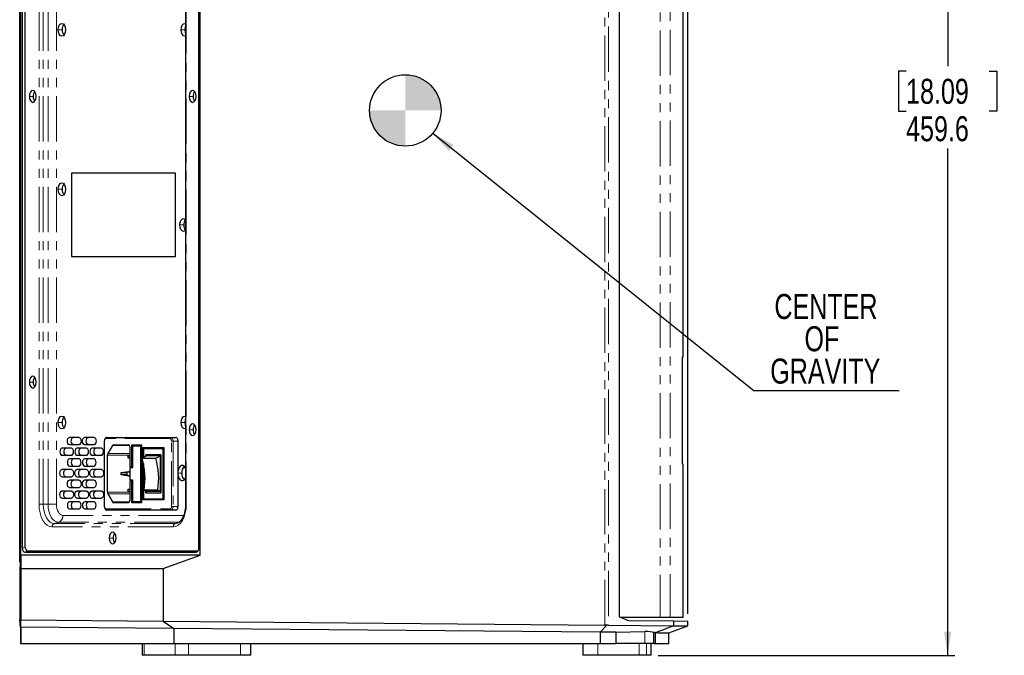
# Model space of a CAD drawing. Header units: millimetres. Extents: x 0 to 841, y 0 to 594.
# Tile 4 of 22: x 83 to 220, y 228 to 317. Entities that reach past the tile are written whole.
import ezdxf

# ---------------------------------------------------------------- set-up
doc = ezdxf.new("R2010")
doc.units = ezdxf.units.MM
doc.linetypes.add('PHANTOM', pattern=[12.7, 6.35, -1.27, 1.27, -1.27, 1.27, -1.27])
doc.layers.add('SLD-0_0', color=7, linetype='Continuous')
doc.styles.add('SLDTEXTSTYLE0', font='TXT', dxfattribs={"width": 0.75})
doc.dimstyles.new('SLDDIMSTYLE0', dxfattribs={"dimtxt": 3.5, "dimasz": 3.302, "dimexe": 0, "dimexo": 0.0625, "dimgap": 0.875, "dimtad": 0, "dimtih": 1, "dimtoh": 1, "dimdec": 1, "dimlfac": 3, "dimrnd": 1e-09, "dimzin": 12, "dimdsep": 46, "dimtxsty": 'SLDTEXTSTYLE0', "dimsah": 1, "dimcen": 0.09, "dimadec": 0, "dimazin": 3, "dimtfac": 1, "dimtdec": 1, "dimtofl": 0, "dimtmove": 0, "dimatfit": 3, "dimfxl": 1, "dimfrac": 2, "dimtolj": 1, "dimtzin": 12, "dimarcsym": 0})
doc.dimstyles.new('SLDDIMSTYLE1', dxfattribs={"dimtxt": 0.18, "dimasz": 3.302, "dimexe": 0, "dimexo": 0.0625, "dimgap": 0, "dimtad": 0, "dimtih": 1, "dimtoh": 1, "dimdec": 0, "dimrnd": 1e-09, "dimzin": 0, "dimdsep": 46, "dimtxsty": 'Standard', "dimsah": 1, "dimcen": 0.09, "dimadec": 0, "dimazin": 0, "dimtfac": 3.302, "dimtdec": 0, "dimtofl": 0, "dimtmove": 0, "dimatfit": 3, "dimfxl": 1, "dimfrac": 2, "dimtolj": 1, "dimtzin": 0, "dimarcsym": 0})

# ---------------------------------------------------------------- blocks, each defined once
blk = doc.blocks.new('_D_2')
at = {"layer": 'SLD-0_0', "transparency": 16777216}
for p, q in [((175.01, 380.87), (213.56, 380.87)), ((212.56, 380.87), (212.56, 310.17)), ((206.74, 309.46), (205.68, 309.46)), ((205.68, 309.46), (205.68, 303.9)), ((218.38, 309.46), (219.45, 309.46)), ((219.45, 309.46), (219.45, 303.9)), ((205.68, 303.9), (206.74, 303.9)), ((219.45, 303.9), (218.38, 303.9)), ((212.56, 227.68), (212.56, 298.66)), ((172.04, 227.68), (213.56, 227.68))]:
    blk.add_line(p, q, dxfattribs=at)
for points in [[(212.56, 380.87), (212.05, 377.57), (213.07, 377.57)], [(212.56, 227.68), (213.07, 230.98), (212.05, 230.98)]]:
    blk.add_solid(points, dxfattribs=at)
at = {"layer": 'SLD-0_0', "transparency": 16777216, "char_height": 3.5, "attachment_point": 1, "style": 'SLDTEXTSTYLE0'}
for s, insert in [('18.09', (206.74, 308.41)), ('459.6', (206.74, 303.17))]:
    blk.add_mtext(s, dxfattribs=dict(at, insert=insert))
blk = doc.blocks.new('_D_3')
at = {"layer": 'SLD-0_0', "transparency": 16777216}
for p, q in [((121.4, 402.28), (120.33, 402.28)), ((120.33, 402.28), (120.33, 396.73)), ((133.04, 402.28), (134.1, 402.28)), ((134.1, 402.28), (134.1, 396.73)), ((120.33, 396.73), (121.4, 396.73)), ((134.1, 396.73), (133.04, 396.73)), ((82.69, 240.78), (82.69, 392.49)), ((176.19, 391.49), (82.69, 391.49)), ((176.19, 233.48), (176.19, 392.49))]:
    blk.add_line(p, q, dxfattribs=at)
for points in [[(82.69, 391.49), (85.99, 390.98), (85.99, 392)], [(176.19, 391.49), (172.89, 392), (172.89, 390.98)]]:
    blk.add_solid(points, dxfattribs=at)
at = {"layer": 'SLD-0_0', "transparency": 16777216, "char_height": 3.5, "attachment_point": 1, "style": 'SLDTEXTSTYLE0'}
for s, insert in [('11.04', (121.4, 401.24)), ('280.5', (121.4, 396))]:
    blk.add_mtext(s, dxfattribs=dict(at, insert=insert))
blk = doc.blocks.new('SW_NOTE_0_3')
at = {"layer": 'SLD-0_0', "color": 0}
blk.add_line((20.32, 0), (0, 0), dxfattribs=at)
at = {"layer": 'SLD-0_0', "color": 0, "char_height": 3.5, "attachment_point": 2, "style": 'SLDTEXTSTYLE0'}
for s, insert in [('CENTER', (10.06, 13.56)), ('OF', (9.49, 9.04)), ('GRAVITY', (9.97, 4.51))]:
    blk.add_mtext(s, dxfattribs=dict(at, insert=insert))
blk = doc.blocks.new('SW_DOWELSYMBOL_1')
at = {"linetype": 'Continuous', "lineweight": 18}
h = blk.add_hatch(color=0, dxfattribs=at)
edge = h.paths.add_edge_path(flags=0)
edge.add_arc((0, 0), 5, 0, 90)
edge.add_line((0, 5), (0, 0))
edge.add_line((0, 0), (5, 0))
h = blk.add_hatch(color=0, dxfattribs=at)
edge = h.paths.add_edge_path(flags=0)
edge.add_arc((0, 0), 5, 180, 270)
edge.add_line((0, -5), (0, 0))
edge.add_line((0, 0), (-5, 0))
at = {"layer": 'SLD-0_0', "color": 0}
blk.add_circle((0, 0), 5, dxfattribs=at)

msp = doc.modelspace()

# ---------------------------------------------------------------- linework, layer by layer
at = {"color": 8, "linetype": 'PHANTOM', "lineweight": 18}
for p, q in [((164.572497, 231.918373), (164.572497, 379.182748)), ((165.071268, 379.223369), (165.071268, 231.914004)), ((166.583769, 378.186335), (166.583769, 233.04881)), ((172.335366, 378.670823), (172.335366, 232.958603)), ((173.714423, 378.751691), (173.714423, 232.958603)), ((85.398747, 248.833043), (85.398747, 356.385507)), ((85.987507, 248.833043), (85.987507, 356.385507)), ((86.657379, 248.833043), (86.657379, 356.385507)), ((87.834899, 248.833043), (87.834899, 356.385507)), ((105.998526, 356.385507), (105.998526, 248.833043)), ((88.626651, 315.275941), (88.08055, 315.275941)), ((105.833944, 315.275941), (105.287843, 315.275941)), ((84.582017, 305.942608), (84.035916, 305.942608)), ((106.951498, 305.942608), (106.405397, 305.942608)), ((88.626651, 292.942608), (88.08055, 292.942608)), ((105.642752, 287.942608), (105.096651, 287.942608)), ((84.582017, 265.942608), (84.035916, 265.942608)), ((88.626651, 260.275941), (88.08055, 260.275941)), ((105.833944, 260.275941), (105.287843, 260.275941)), ((106.951498, 259.275941), (106.405397, 259.275941)), ((94.562039, 257.691386), (94.562039, 248.524721)), ((103.739261, 258.024721), (94.753232, 258.024721)), ((103.930454, 248.524722), (103.930454, 257.691386)), ((104.162576, 257.691387), (104.162576, 248.524721)), ((104.845202, 257.691387), (104.162576, 257.691387)), ((98.043095, 257.060423), (95.672312, 257.060423)), ((98.099094, 255.686649), (94.963543, 255.686649)), ((95.019542, 255.922352), (98.099094, 255.922352)), ((105.364999, 253.191387), (104.845202, 253.191387)), ((94.963543, 250.529458), (98.099094, 250.529458)), ((98.099094, 250.293756), (95.019542, 250.293756)), ((85.398747, 248.833043), (85.987507, 248.833043)), ((85.987507, 248.833043), (86.657379, 248.833043)), ((87.834899, 248.833043), (86.657379, 248.833043)), ((94.531898, 248.524721), (94.562039, 248.524721)), ((94.753231, 248.191387), (103.739261, 248.191387)), ((95.672312, 249.155685), (98.043095, 249.155685)), ((104.162576, 248.524721), (104.845202, 248.524721)), ((105.998526, 248.833043), (105.908104, 248.833043)), ((105.675714, 247.280995), (88.725117, 247.280995)), ((104.173935, 245.651965), (87.223338, 245.651965)), ((87.533829, 246.137113), (88.104136, 246.310699)), ((104.484426, 246.137113), (87.533829, 246.137113)), ((105.054732, 246.310699), (88.104136, 246.310699)), ((104.484426, 246.137113), (104.966345, 246.283796)), ((104.716708, 246.167703), (104.484426, 246.137113)), ((95.766757, 244.109275), (95.220656, 244.109275)), ((83.037266, 242.801376), (83.468036, 242.82796)), ((107.384563, 242.135623), (107.413687, 242.137557)), ((170.183114, 231.010642), (170.183114, 229.316937)), ((100.091413, 227.682937), (100.091413, 229.316937)), ((104.444671, 227.682937), (104.444671, 229.316937)), ((106.324849, 227.682937), (106.324849, 229.316937)), ((113.579293, 227.682937), (113.579293, 229.316937)), ((161.496499, 227.682937), (161.496499, 229.316937)), ((163.617595, 227.682937), (163.617595, 229.316937)), ((169.378752, 227.682937), (169.378752, 229.316937)), ((170.413081, 227.682937), (170.413081, 229.316937)), ((171.037586, 227.682937), (171.037586, 229.316937))]:
    msp.add_line(p, q, dxfattribs=at)
at = {"color": 7, "linetype": 'Continuous', "lineweight": 25}
for p, q in [((175.525003, 269.472901), (175.525003, 379.291937)), ((166.563428, 378.177255), (166.563428, 233.056444)), ((82.858337, 241.724505), (82.858337, 363.660711)), ((83.037266, 362.58384), (83.037266, 242.801376)), ((107.766423, 242.801376), (107.766423, 362.58384)), ((107.945352, 241.724505), (107.945352, 363.660711)), ((83.462339, 242.942608), (83.462339, 362.275941)), ((105.908102, 356.385507), (105.908102, 248.833043)), ((89.955607, 295.192608), (89.955607, 283.525941)), ((104.48621, 295.192608), (89.955607, 295.192608)), ((104.48621, 283.525941), (104.48621, 295.192608)), ((104.48621, 295.192608), (104.513515, 295.192608)), ((104.513515, 283.525941), (104.513515, 295.192608)), ((89.955607, 283.525941), (104.48621, 283.525941)), ((104.48621, 283.525941), (104.513515, 283.525941)), ((175.454216, 269.402113), (175.525003, 269.472901)), ((175.454216, 254.444306), (175.454216, 269.472901)), ((175.454216, 269.472901), (175.525003, 269.472901)), ((90.986671, 258.188054), (89.648325, 258.188054)), ((93.089784, 258.188054), (91.751439, 258.188054)), ((94.531898, 257.691386), (94.531898, 248.524721)), ((94.889757, 258.191387), (103.875787, 258.191387)), ((103.875787, 258.191387), (104.558414, 258.191387)), ((104.845202, 248.524721), (104.845202, 257.691387)), ((89.935114, 256.688054), (88.596769, 256.688054)), ((89.648325, 257.188054), (90.986671, 257.188054)), ((92.038227, 256.688054), (90.699882, 256.688054)), ((91.751439, 257.188054), (93.089784, 257.188054)), ((94.141341, 256.688054), (92.802996, 256.688054)), ((95.672312, 257.060423), (95.019542, 255.922352)), ((95.807506, 257.158054), (97.907902, 257.158054)), ((98.099094, 256.824721), (98.099094, 254.108054)), ((98.385882, 257.158054), (99.724227, 257.158054)), ((98.385882, 254.108054), (98.385882, 257.158054)), ((98.481478, 256.991387), (98.481478, 253.941387)), ((99.628631, 256.991387), (98.481478, 256.991387)), ((98.495102, 256.991387), (98.495102, 257.158054)), ((99.724227, 256.991387), (99.628631, 256.991387)), ((99.628631, 249.224721), (99.628631, 256.991387)), ((99.724227, 257.158054), (99.724227, 249.058054)), ((99.915419, 255.350172), (99.915419, 256.774721)), ((99.915419, 256.774721), (102.878897, 256.774721)), ((99.970029, 255.374437), (99.970029, 256.774721)), ((100.011015, 256.608054), (100.011015, 255.392648)), ((102.783301, 256.608054), (100.011015, 256.608054)), ((102.783301, 249.608054), (102.783301, 256.608054)), ((102.837912, 256.608054), (102.783301, 256.608054)), ((102.837912, 249.608054), (102.837912, 256.608054)), ((102.878897, 256.774721), (102.878897, 249.441387)), ((88.596769, 255.688054), (89.935114, 255.688054)), ((90.986671, 255.188054), (89.648325, 255.188054)), ((90.699882, 255.688054), (92.038227, 255.688054)), ((93.089784, 255.188054), (91.751439, 255.188054)), ((92.802996, 255.688054), (94.141341, 255.688054)), ((94.963543, 250.529458), (94.963543, 255.686649)), ((97.866576, 255.608054), (98.099094, 255.646939)), ((97.866576, 255.608054), (98.099094, 255.608054)), ((97.866576, 255.274721), (97.866576, 255.608054)), ((98.099094, 255.235836), (97.866576, 255.274721)), ((98.099094, 255.274721), (97.866576, 255.274721)), ((100.495808, 255.608054), (99.813181, 255.304745)), ((99.813181, 255.304745), (101.725103, 255.304745)), ((99.915419, 249.441387), (99.915419, 254.935135)), ((100.345602, 255.541313), (100.345602, 255.758054)), ((102.448715, 255.758054), (100.345602, 255.758054)), ((100.400212, 255.565578), (100.400212, 255.758054)), ((102.407729, 255.608054), (100.495808, 255.608054)), ((101.725103, 255.304745), (102.407729, 255.608054)), ((102.407729, 250.608054), (102.407729, 255.608054)), ((102.448715, 255.758054), (102.448715, 250.458054)), ((89.935114, 253.688054), (88.596769, 253.688054)), ((89.648325, 254.188054), (90.986671, 254.188054)), ((92.038227, 253.688054), (90.699882, 253.688054)), ((91.751439, 254.188054), (93.089784, 254.188054)), ((94.141341, 253.688054), (92.802996, 253.688054)), ((98.099094, 254.108054), (98.385882, 254.108054)), ((98.481478, 253.941387), (98.099094, 253.941387)), ((98.099094, 253.941387), (98.099094, 252.274721)), ((98.208314, 254.108054), (98.208314, 253.941387)), ((98.481478, 254.108054), (98.385882, 254.108054)), ((99.970029, 249.441387), (99.970029, 254.710232)), ((100.011015, 254.524045), (100.011015, 249.608054)), ((175.525003, 254.444306), (175.454216, 254.515093)), ((175.525003, 254.444306), (175.454216, 254.444306)), ((175.525003, 232.958603), (175.525003, 254.444306)), ((88.596769, 252.688054), (89.935114, 252.688054)), ((90.986671, 252.188054), (89.648325, 252.188054)), ((90.699882, 252.688054), (92.038227, 252.688054)), ((93.089784, 252.188054), (91.751439, 252.188054)), ((92.802996, 252.688054), (94.141341, 252.688054)), ((96.910615, 253.274721), (97.907222, 253.441387)), ((96.910615, 253.274721), (97.675384, 253.274721)), ((96.910615, 252.941387), (96.910615, 253.274721)), ((97.907222, 252.774721), (96.910615, 252.941387)), ((97.675384, 252.941387), (96.910615, 252.941387)), ((98.099094, 253.334174), (97.675384, 253.274721)), ((97.675384, 253.274721), (97.675384, 252.941387)), ((97.675384, 252.941387), (98.099094, 252.881934)), ((97.907222, 253.441387), (98.099094, 253.441387)), ((98.099094, 252.774721), (97.907222, 252.774721)), ((98.099094, 252.274721), (98.481478, 252.274721)), ((98.208314, 252.274721), (98.208314, 252.108054)), ((98.481478, 252.274721), (98.481478, 249.224721)), ((89.648325, 251.188054), (90.986671, 251.188054)), ((91.751439, 251.188054), (93.089784, 251.188054)), ((97.866576, 250.941387), (98.099094, 250.980272)), ((97.866576, 250.941387), (98.099094, 250.941387)), ((97.866576, 250.608054), (97.866576, 250.941387)), ((98.099094, 252.108054), (98.099094, 249.391387)), ((98.385882, 252.108054), (98.099094, 252.108054)), ((98.385882, 249.058054), (98.385882, 252.108054)), ((98.481478, 252.108054), (98.385882, 252.108054)), ((89.935114, 250.688054), (88.596769, 250.688054)), ((88.596769, 249.688054), (89.935114, 249.688054)), ((92.038227, 250.688054), (90.699882, 250.688054)), ((90.699882, 249.688054), (92.038227, 249.688054)), ((94.141341, 250.688054), (92.802996, 250.688054)), ((92.802996, 249.688054), (94.141341, 249.688054)), ((95.019542, 250.293756), (95.672312, 249.155685)), ((98.099094, 250.569169), (97.866576, 250.608054)), ((98.099094, 250.608054), (97.866576, 250.608054)), ((102.878897, 249.441387), (99.915419, 249.441387)), ((100.011015, 249.608054), (102.783301, 249.608054)), ((101.999141, 250.7896), (100.087219, 250.7896)), ((100.087219, 250.7896), (100.495808, 250.608054)), ((100.345602, 250.458054), (100.345602, 250.674794)), ((100.345602, 250.458054), (102.448715, 250.458054)), ((100.400212, 250.458054), (100.400212, 250.65053)), ((102.407729, 250.608054), (100.495808, 250.608054)), ((102.407729, 250.608054), (101.999141, 250.7896)), ((102.837912, 249.608054), (102.783301, 249.608054)), ((90.986671, 249.188054), (89.648325, 249.188054)), ((89.648325, 248.188054), (90.986671, 248.188054)), ((93.089784, 249.188054), (91.751439, 249.188054)), ((91.751439, 248.188054), (93.089784, 248.188054)), ((97.907902, 249.058054), (95.807506, 249.058054)), ((99.724227, 249.058054), (98.385882, 249.058054)), ((98.481478, 249.224721), (99.628631, 249.224721)), ((98.495102, 249.058054), (98.495102, 249.224721)), ((99.724227, 249.224721), (99.628631, 249.224721)), ((103.875787, 248.024721), (94.889757, 248.024721)), ((104.558414, 248.024721), (103.875787, 248.024721)), ((104.754385, 246.178515), (104.716708, 246.167703)), ((82.858337, 241.724505), (82.686203, 239.778142)), ((107.945352, 241.724505), (82.858337, 241.724505)), ((82.858337, 241.724505), (82.858337, 239.859275)), ((84.342503, 242.192608), (83.419126, 242.135623)), ((83.419126, 242.135623), (107.384563, 242.135623)), ((107.55255, 242.275941), (83.844723, 242.275941)), ((84.342503, 242.192608), (107.539271, 242.192608)), ((102.777465, 239.859275), (107.945352, 241.724505)), ((107.619199, 242.275941), (107.55255, 242.275941)), ((82.686203, 239.778142), (82.686203, 232.698207)), ((82.858337, 239.859275), (102.777465, 239.859275)), ((82.858337, 239.859275), (82.858337, 232.631457)), ((102.777465, 239.859275), (102.777465, 232.45765)), ((166.563428, 233.056444), (167.896767, 232.556055)), ((172.335366, 232.958603), (166.824135, 232.958603)), ((173.714423, 232.958603), (172.335366, 232.958603)), ((175.525003, 232.958603), (173.714423, 232.958603)), ((82.803348, 231.631924), (82.686203, 232.698207)), ((82.803348, 231.631924), (82.803348, 229.316937)), ((82.858337, 232.631457), (102.777414, 232.457626)), ((82.858337, 231.631444), (82.858337, 232.631457)), ((104.240406, 231.444846), (82.858337, 231.631444)), ((82.858337, 231.631444), (82.858337, 229.316937)), ((102.777414, 232.457626), (102.777465, 232.45765)), ((102.777414, 232.457626), (104.240406, 231.444846)), ((102.777465, 232.45765), (164.572497, 231.918373)), ((163.924263, 230.923993), (164.83939, 231.895695)), ((165.071268, 231.914004), (174.19167, 231.834411)), ((167.896767, 232.556055), (174.19167, 232.50112)), ((173.525105, 230.840207), (176.207697, 231.822807)), ((174.19167, 232.50112), (174.19167, 231.834275)), ((174.19167, 232.50112), (176.19167, 232.483667)), ((176.19167, 231.816463), (176.19167, 232.483667)), ((163.924263, 230.923993), (104.240406, 231.444846)), ((104.240406, 231.444846), (104.240406, 229.316937)), ((166.115096, 230.904874), (163.924263, 230.923993)), ((163.924263, 230.923993), (163.924263, 229.316937)), ((166.115096, 230.904874), (170.183114, 231.010642)), ((166.115096, 230.904874), (166.115096, 229.316937)), ((171.639943, 230.856659), (171.438973, 230.858413)), ((171.438973, 229.316937), (171.438973, 230.858413)), ((171.639943, 230.856659), (171.639943, 229.316937)), ((173.525105, 229.316937), (173.525105, 230.840217)), ((82.803348, 229.316937), (82.858337, 229.316937)), ((82.858337, 229.316937), (104.240406, 229.316937)), ((99.83504, 229.316937), (99.83504, 227.682937)), ((104.240406, 229.316937), (163.924263, 229.316937)), ((115.016019, 227.682937), (115.016019, 229.316937)), ((115.033663, 227.682937), (115.033663, 229.316937)), ((161.491735, 229.316937), (161.491735, 227.682937)), ((161.522974, 229.316937), (161.522974, 227.682937)), ((163.924263, 229.316937), (166.115096, 229.316937)), ((170.183114, 229.316937), (166.115096, 229.316937)), ((171.438973, 229.316937), (170.183114, 229.316937)), ((171.04235, 227.682937), (171.04235, 229.316937)), ((171.438973, 229.316937), (171.639943, 229.316937)), ((100.091413, 227.682937), (99.83504, 227.682937)), ((104.444671, 227.682937), (100.091413, 227.682937)), ((106.324849, 227.682937), (104.444671, 227.682937)), ((113.579293, 227.682937), (106.324849, 227.682937)), ((115.016019, 227.682937), (113.579293, 227.682937)), ((115.033663, 227.682937), (115.016019, 227.682937)), ((161.496499, 227.682937), (161.491735, 227.682937)), ((161.522974, 227.682937), (161.496499, 227.682937)), ((163.617595, 227.682937), (161.522974, 227.682937)), ((169.378752, 227.682937), (163.617595, 227.682937)), ((170.413081, 227.682937), (169.378752, 227.682937)), ((171.037586, 227.682937), (170.413081, 227.682937)), ((171.04235, 227.682937), (171.037586, 227.682937))]:
    msp.add_line(p, q, dxfattribs=at)
at = {"color": 7, "linetype": 'Continuous', "lineweight": 25, "flags": 128}
for points in [[(88.08055, 315.275941), (88.119845, 315.620356), (88.231747, 315.912337), (88.39922, 316.107433), (88.596769, 316.175941), (88.794317, 316.107433), (88.96179, 315.912337), (89.073693, 315.620356), (89.112987, 315.275941)], [(105.287843, 315.275941), (105.327138, 315.620356), (105.43904, 315.912337), (105.606513, 316.107433), (105.804062, 316.175941), (105.908102, 316.157473)], [(105.833944, 315.275941), (105.873239, 315.620356), (105.908102, 315.740706)], [(89.112987, 315.275941), (89.073693, 314.931526), (88.96179, 314.639545), (88.794317, 314.44445), (88.596769, 314.375941), (88.39922, 314.44445), (88.231747, 314.639545), (88.119845, 314.931526), (88.08055, 315.275941)], [(105.908102, 314.394409), (105.804062, 314.375941), (105.606513, 314.44445), (105.43904, 314.639545), (105.327138, 314.931526), (105.287843, 315.275941)], [(105.908102, 314.811177), (105.873239, 314.931526), (105.833944, 315.275941)], [(84.991876, 305.942608), (84.955492, 306.261511), (84.851879, 306.531864), (84.696811, 306.712507), (84.513896, 306.775941), (84.330981, 306.712507), (84.175913, 306.531864), (84.0723, 306.261511), (84.035916, 305.942608)], [(84.035916, 305.942608), (84.0723, 305.623705), (84.175913, 305.353352), (84.330981, 305.172708), (84.513896, 305.109275), (84.696811, 305.172708), (84.851879, 305.353352), (84.955492, 305.623705), (84.991876, 305.942608)], [(107.361357, 305.942608), (107.324973, 306.261511), (107.22136, 306.531864), (107.066292, 306.712507), (106.883377, 306.775941), (106.700462, 306.712507), (106.545394, 306.531864), (106.441781, 306.261511), (106.405397, 305.942608)], [(106.405397, 305.942608), (106.441781, 305.623705), (106.545394, 305.353352), (106.700462, 305.172708), (106.883377, 305.109275), (107.066292, 305.172708), (107.22136, 305.353352), (107.324973, 305.623705), (107.361357, 305.942608)], [(88.08055, 292.942608), (88.119845, 293.287023), (88.231747, 293.579004), (88.39922, 293.774099), (88.596769, 293.842608), (88.794317, 293.774099), (88.96179, 293.579004), (89.073693, 293.287023), (89.112987, 292.942608)], [(89.112987, 292.942608), (89.073693, 292.598193), (88.96179, 292.306212), (88.794317, 292.111116), (88.596769, 292.042608), (88.39922, 292.111116), (88.231747, 292.306212), (88.119845, 292.598193), (88.08055, 292.942608)], [(105.096651, 287.942608), (105.135946, 288.287023), (105.247848, 288.579004), (105.415321, 288.774099), (105.61287, 288.842608), (105.810418, 288.774099), (105.908102, 288.68089)], [(105.908102, 287.204325), (105.810418, 287.111116), (105.61287, 287.042608), (105.415321, 287.111116), (105.247848, 287.306212), (105.135946, 287.598193), (105.096651, 287.942608)], [(84.991876, 265.942608), (84.955492, 266.261511), (84.851879, 266.531864), (84.696811, 266.712507), (84.513896, 266.775941), (84.330981, 266.712507), (84.175913, 266.531864), (84.0723, 266.261511), (84.035916, 265.942608)], [(84.035916, 265.942608), (84.0723, 265.623705), (84.175913, 265.353352), (84.330981, 265.172708), (84.513896, 265.109275), (84.696811, 265.172708), (84.851879, 265.353352), (84.955492, 265.623705), (84.991876, 265.942608)], [(88.08055, 260.275941), (88.119845, 260.620356), (88.231747, 260.912337), (88.39922, 261.107433), (88.596769, 261.175941), (88.794317, 261.107433), (88.96179, 260.912337), (89.073693, 260.620356), (89.112987, 260.275941)], [(105.287843, 260.275941), (105.327138, 260.620356), (105.43904, 260.912337), (105.606513, 261.107433), (105.804062, 261.175941), (105.908102, 261.157473)], [(105.833944, 260.275941), (105.873239, 260.620356), (105.908102, 260.740706)], [(89.112987, 260.275941), (89.073693, 259.931526), (88.96179, 259.639545), (88.794317, 259.44445), (88.596769, 259.375941), (88.39922, 259.44445), (88.231747, 259.639545), (88.119845, 259.931526), (88.08055, 260.275941)], [(105.908102, 259.394409), (105.804062, 259.375941), (105.606513, 259.44445), (105.43904, 259.639545), (105.327138, 259.931526), (105.287843, 260.275941)], [(105.908102, 259.811177), (105.873239, 259.931526), (105.833944, 260.275941)], [(107.361357, 259.275941), (107.324973, 259.594844), (107.22136, 259.865197), (107.066292, 260.045841), (106.883377, 260.109275), (106.700462, 260.045841), (106.545394, 259.865197), (106.441781, 259.594844), (106.405397, 259.275941)], [(106.405397, 259.275941), (106.441781, 258.957038), (106.545394, 258.686686), (106.700462, 258.506042), (106.883377, 258.442608), (107.066292, 258.506042), (107.22136, 258.686686), (107.324973, 258.957038), (107.361357, 259.275941)], [(89.648325, 257.188054), (89.538576, 257.226114), (89.445536, 257.3345), (89.383368, 257.496712), (89.361537, 257.688054), (89.383368, 257.879396), (89.445536, 258.041607), (89.538576, 258.149994), (89.648325, 258.188054)], [(90.194427, 257.188054), (90.084678, 257.226114), (89.991637, 257.3345), (89.929469, 257.496712), (89.907639, 257.688054), (89.929469, 257.879396), (89.991637, 258.041607), (90.084678, 258.149994), (90.194427, 258.188054)], [(90.986671, 258.188054), (91.09642, 258.149994), (91.18946, 258.041607), (91.251628, 257.879396), (91.273459, 257.688054), (91.251628, 257.496712), (91.18946, 257.3345), (91.09642, 257.226114), (90.986671, 257.188054)], [(91.751439, 257.188054), (91.64169, 257.226114), (91.548649, 257.3345), (91.486481, 257.496712), (91.464651, 257.688054), (91.486481, 257.879396), (91.548649, 258.041607), (91.64169, 258.149994), (91.751439, 258.188054)], [(92.29754, 257.188054), (92.187791, 257.226114), (92.094751, 257.3345), (92.032583, 257.496712), (92.010752, 257.688054), (92.032583, 257.879396), (92.094751, 258.041607), (92.187791, 258.149994), (92.29754, 258.188054)], [(93.089784, 258.188054), (93.199533, 258.149994), (93.292574, 258.041607), (93.354742, 257.879396), (93.376572, 257.688054), (93.354742, 257.496712), (93.292574, 257.3345), (93.199533, 257.226114), (93.089784, 257.188054)], [(104.845202, 257.691387), (104.839692, 257.788932), (104.823372, 257.882729), (104.79687, 257.969172), (104.761204, 258.044941), (104.717745, 258.107122), (104.668163, 258.153327), (104.614364, 258.18178), (104.558414, 258.191387)], [(88.596769, 256.688054), (88.48702, 256.649994), (88.393979, 256.541607), (88.331811, 256.379396), (88.30998, 256.188054), (88.331811, 255.996712), (88.393979, 255.8345), (88.48702, 255.726114), (88.596769, 255.688054)], [(89.14287, 256.688054), (89.033121, 256.649994), (88.94008, 256.541607), (88.877912, 256.379396), (88.856082, 256.188054), (88.877912, 255.996712), (88.94008, 255.8345), (89.033121, 255.726114), (89.14287, 255.688054)], [(89.935114, 255.688054), (90.044863, 255.726114), (90.137904, 255.8345), (90.200071, 255.996712), (90.221902, 256.188054), (90.200071, 256.379396), (90.137904, 256.541607), (90.044863, 256.649994), (89.935114, 256.688054)], [(90.699882, 256.688054), (90.590133, 256.649994), (90.497092, 256.541607), (90.434925, 256.379396), (90.413094, 256.188054), (90.434925, 255.996712), (90.497092, 255.8345), (90.590133, 255.726114), (90.699882, 255.688054)], [(91.245984, 256.688054), (91.136235, 256.649994), (91.043194, 256.541607), (90.981026, 256.379396), (90.959195, 256.188054), (90.981026, 255.996712), (91.043194, 255.8345), (91.136235, 255.726114), (91.245984, 255.688054)], [(92.038227, 255.688054), (92.147976, 255.726114), (92.241017, 255.8345), (92.303185, 255.996712), (92.325016, 256.188054), (92.303185, 256.379396), (92.241017, 256.541607), (92.147976, 256.649994), (92.038227, 256.688054)], [(92.802996, 256.688054), (92.693247, 256.649994), (92.600206, 256.541607), (92.538038, 256.379396), (92.516208, 256.188054), (92.538038, 255.996712), (92.600206, 255.8345), (92.693247, 255.726114), (92.802996, 255.688054)], [(93.349097, 256.688054), (93.239348, 256.649994), (93.146307, 256.541607), (93.084139, 256.379396), (93.062309, 256.188054), (93.084139, 255.996712), (93.146307, 255.8345), (93.239348, 255.726114), (93.349097, 255.688054)], [(94.141341, 255.688054), (94.25109, 255.726114), (94.344131, 255.8345), (94.406299, 255.996712), (94.428129, 256.188054), (94.406299, 256.379396), (94.344131, 256.541607), (94.25109, 256.649994), (94.141341, 256.688054)], [(98.099094, 256.824721), (98.09542, 256.889751), (98.08454, 256.952282), (98.066872, 257.009911), (98.043095, 257.060423), (98.014122, 257.101877), (97.981068, 257.13268), (97.945201, 257.151649), (97.907902, 257.158054)], [(89.648325, 255.188054), (89.538576, 255.149994), (89.445536, 255.041607), (89.383368, 254.879396), (89.361537, 254.688054), (89.383368, 254.496712), (89.445536, 254.3345), (89.538576, 254.226114), (89.648325, 254.188054)], [(90.194427, 255.188054), (90.084678, 255.149994), (89.991637, 255.041607), (89.929469, 254.879396), (89.907639, 254.688054), (89.929469, 254.496712), (89.991637, 254.3345), (90.084678, 254.226114), (90.194427, 254.188054)], [(90.986671, 254.188054), (91.09642, 254.226114), (91.18946, 254.3345), (91.251628, 254.496712), (91.273459, 254.688054), (91.251628, 254.879396), (91.18946, 255.041607), (91.09642, 255.149994), (90.986671, 255.188054)], [(91.751439, 255.188054), (91.64169, 255.149994), (91.548649, 255.041607), (91.486481, 254.879396), (91.464651, 254.688054), (91.486481, 254.496712), (91.548649, 254.3345), (91.64169, 254.226114), (91.751439, 254.188054)], [(92.29754, 255.188054), (92.187791, 255.149994), (92.094751, 255.041607), (92.032583, 254.879396), (92.010752, 254.688054), (92.032583, 254.496712), (92.094751, 254.3345), (92.187791, 254.226114), (92.29754, 254.188054)], [(93.089784, 254.188054), (93.199533, 254.226114), (93.292574, 254.3345), (93.354742, 254.496712), (93.376572, 254.688054), (93.354742, 254.879396), (93.292574, 255.041607), (93.199533, 255.149994), (93.089784, 255.188054)], [(88.596769, 252.688054), (88.48702, 252.726114), (88.393979, 252.8345), (88.331811, 252.996712), (88.30998, 253.188054), (88.331811, 253.379396), (88.393979, 253.541607), (88.48702, 253.649994), (88.596769, 253.688054)], [(89.14287, 252.688054), (89.033121, 252.726114), (88.94008, 252.8345), (88.877912, 252.996712), (88.856082, 253.188054), (88.877912, 253.379396), (88.94008, 253.541607), (89.033121, 253.649994), (89.14287, 253.688054)], [(89.935114, 253.688054), (90.044863, 253.649994), (90.137904, 253.541607), (90.200071, 253.379396), (90.221902, 253.188054), (90.200071, 252.996712), (90.137904, 252.8345), (90.044863, 252.726114), (89.935114, 252.688054)], [(90.699882, 252.688054), (90.590133, 252.726114), (90.497092, 252.8345), (90.434925, 252.996712), (90.413094, 253.188054), (90.434925, 253.379396), (90.497092, 253.541607), (90.590133, 253.649994), (90.699882, 253.688054)], [(91.245984, 252.688054), (91.136235, 252.726114), (91.043194, 252.8345), (90.981026, 252.996712), (90.959195, 253.188054), (90.981026, 253.379396), (91.043194, 253.541607), (91.136235, 253.649994), (91.245984, 253.688054)], [(92.038227, 253.688054), (92.147976, 253.649994), (92.241017, 253.541607), (92.303185, 253.379396), (92.325016, 253.188054), (92.303185, 252.996712), (92.241017, 252.8345), (92.147976, 252.726114), (92.038227, 252.688054)], [(92.802996, 252.688054), (92.693247, 252.726114), (92.600206, 252.8345), (92.538038, 252.996712), (92.516208, 253.188054), (92.538038, 253.379396), (92.600206, 253.541607), (92.693247, 253.649994), (92.802996, 253.688054)], [(93.349097, 252.688054), (93.239348, 252.726114), (93.146307, 252.8345), (93.084139, 252.996712), (93.062309, 253.188054), (93.084139, 253.379396), (93.146307, 253.541607), (93.239348, 253.649994), (93.349097, 253.688054)], [(94.141341, 253.688054), (94.25109, 253.649994), (94.344131, 253.541607), (94.406299, 253.379396), (94.428129, 253.188054), (94.406299, 252.996712), (94.344131, 252.8345), (94.25109, 252.726114), (94.141341, 252.688054)], [(105.908102, 253.858508), (105.89939, 253.877027), (105.73662, 254.115148), (105.536953, 254.241849), (105.324472, 254.241849), (105.124805, 254.115148), (104.962035, 253.877027), (104.855795, 253.556209), (104.845202, 253.500794)], [(89.648325, 251.188054), (89.538576, 251.226114), (89.445536, 251.3345), (89.383368, 251.496712), (89.361537, 251.688054), (89.383368, 251.879396), (89.445536, 252.041607), (89.538576, 252.149994), (89.648325, 252.188054)], [(90.194427, 251.188054), (90.084678, 251.226114), (89.991637, 251.3345), (89.929469, 251.496712), (89.907639, 251.688054), (89.929469, 251.879396), (89.991637, 252.041607), (90.084678, 252.149994), (90.194427, 252.188054)], [(90.986671, 252.188054), (91.09642, 252.149994), (91.18946, 252.041607), (91.251628, 251.879396), (91.273459, 251.688054), (91.251628, 251.496712), (91.18946, 251.3345), (91.09642, 251.226114), (90.986671, 251.188054)], [(91.751439, 251.188054), (91.64169, 251.226114), (91.548649, 251.3345), (91.486481, 251.496712), (91.464651, 251.688054), (91.486481, 251.879396), (91.548649, 252.041607), (91.64169, 252.149994), (91.751439, 252.188054)], [(92.29754, 251.188054), (92.187791, 251.226114), (92.094751, 251.3345), (92.032583, 251.496712), (92.010752, 251.688054), (92.032583, 251.879396), (92.094751, 252.041607), (92.187791, 252.149994), (92.29754, 252.188054)], [(93.089784, 252.188054), (93.199533, 252.149994), (93.292574, 252.041607), (93.354742, 251.879396), (93.376572, 251.688054), (93.354742, 251.496712), (93.292574, 251.3345), (93.199533, 251.226114), (93.089784, 251.188054)], [(104.845202, 252.88198), (104.855795, 252.826566), (104.962035, 252.505747), (105.124805, 252.267627), (105.324472, 252.140926), (105.536953, 252.140926), (105.73662, 252.267627), (105.89939, 252.505747), (105.908102, 252.524267)], [(88.596769, 249.688054), (88.48702, 249.726114), (88.393979, 249.8345), (88.331811, 249.996712), (88.30998, 250.188054), (88.331811, 250.379396), (88.393979, 250.541607), (88.48702, 250.649994), (88.596769, 250.688054)], [(89.14287, 249.688054), (89.033121, 249.726114), (88.94008, 249.8345), (88.877912, 249.996712), (88.856082, 250.188054), (88.877912, 250.379396), (88.94008, 250.541607), (89.033121, 250.649994), (89.14287, 250.688054)], [(89.935114, 250.688054), (90.044863, 250.649994), (90.137904, 250.541607), (90.200071, 250.379396), (90.221902, 250.188054), (90.200071, 249.996712), (90.137904, 249.8345), (90.044863, 249.726114), (89.935114, 249.688054)], [(90.699882, 249.688054), (90.590133, 249.726114), (90.497092, 249.8345), (90.434925, 249.996712), (90.413094, 250.188054), (90.434925, 250.379396), (90.497092, 250.541607), (90.590133, 250.649994), (90.699882, 250.688054)], [(91.245984, 249.688054), (91.136235, 249.726114), (91.043194, 249.8345), (90.981026, 249.996712), (90.959195, 250.188054), (90.981026, 250.379396), (91.043194, 250.541607), (91.136235, 250.649994), (91.245984, 250.688054)], [(92.038227, 250.688054), (92.147976, 250.649994), (92.241017, 250.541607), (92.303185, 250.379396), (92.325016, 250.188054), (92.303185, 249.996712), (92.241017, 249.8345), (92.147976, 249.726114), (92.038227, 249.688054)], [(92.802996, 249.688054), (92.693247, 249.726114), (92.600206, 249.8345), (92.538038, 249.996712), (92.516208, 250.188054), (92.538038, 250.379396), (92.600206, 250.541607), (92.693247, 250.649994), (92.802996, 250.688054)], [(93.349097, 249.688054), (93.239348, 249.726114), (93.146307, 249.8345), (93.084139, 249.996712), (93.062309, 250.188054), (93.084139, 250.379396), (93.146307, 250.541607), (93.239348, 250.649994), (93.349097, 250.688054)], [(94.141341, 250.688054), (94.25109, 250.649994), (94.344131, 250.541607), (94.406299, 250.379396), (94.428129, 250.188054), (94.406299, 249.996712), (94.344131, 249.8345), (94.25109, 249.726114), (94.141341, 249.688054)], [(89.648325, 249.188054), (89.538576, 249.149994), (89.445536, 249.041607), (89.383368, 248.879396), (89.361537, 248.688054), (89.383368, 248.496712), (89.445536, 248.3345), (89.538576, 248.226114), (89.648325, 248.188054)], [(90.194427, 249.188054), (90.084678, 249.149994), (89.991637, 249.041607), (89.929469, 248.879396), (89.907639, 248.688054), (89.929469, 248.496712), (89.991637, 248.3345), (90.084678, 248.226114), (90.194427, 248.188054)], [(90.986671, 248.188054), (91.09642, 248.226114), (91.18946, 248.3345), (91.251628, 248.496712), (91.273459, 248.688054), (91.251628, 248.879396), (91.18946, 249.041607), (91.09642, 249.149994), (90.986671, 249.188054)], [(91.751439, 249.188054), (91.64169, 249.149994), (91.548649, 249.041607), (91.486481, 248.879396), (91.464651, 248.688054), (91.486481, 248.496712), (91.548649, 248.3345), (91.64169, 248.226114), (91.751439, 248.188054)], [(92.29754, 249.188054), (92.187791, 249.149994), (92.094751, 249.041607), (92.032583, 248.879396), (92.010752, 248.688054), (92.032583, 248.496712), (92.094751, 248.3345), (92.187791, 248.226114), (92.29754, 248.188054)], [(93.089784, 248.188054), (93.199533, 248.226114), (93.292574, 248.3345), (93.354742, 248.496712), (93.376572, 248.688054), (93.354742, 248.879396), (93.292574, 249.041607), (93.199533, 249.149994), (93.089784, 249.188054)], [(97.907902, 249.058054), (97.945201, 249.064459), (97.981068, 249.083427), (98.014122, 249.114231), (98.043095, 249.155685), (98.066872, 249.206197), (98.08454, 249.263826), (98.09542, 249.326357), (98.099094, 249.391387)], [(104.558414, 248.024721), (104.614364, 248.034328), (104.668163, 248.062781), (104.717745, 248.108986), (104.761204, 248.171167), (104.79687, 248.246935), (104.823372, 248.333379), (104.839692, 248.427175), (104.845202, 248.524721)], [(96.176617, 244.109275), (96.140233, 244.428177), (96.03662, 244.69853), (95.881552, 244.879174), (95.698636, 244.942608), (95.515721, 244.879174), (95.360653, 244.69853), (95.25704, 244.428177), (95.220656, 244.109275)], [(95.220656, 244.109275), (95.25704, 243.790372), (95.360653, 243.520019), (95.515721, 243.339375), (95.698636, 243.275941), (95.881552, 243.339375), (96.03662, 243.520019), (96.140233, 243.790372), (96.176617, 244.109275)], [(83.844723, 242.275941), (83.770124, 242.288751), (83.698391, 242.326688), (83.632282, 242.388295), (83.574337, 242.471203), (83.526783, 242.572228), (83.491446, 242.687486), (83.469687, 242.812548), (83.462339, 242.942608)], [(107.55255, 242.275941), (107.627149, 242.288751), (107.628729, 242.289305)]]:
    msp.add_lwpolyline(points, dxfattribs=at)
at = {"color": 8, "linetype": 'PHANTOM', "lineweight": 18, "flags": 128}
for points in [[(94.562039, 257.691386), (94.546013, 257.691386), (94.535849, 257.691386), (94.531938, 257.691386), (94.531899, 257.691387)], [(94.562039, 257.691386), (94.565713, 257.756416), (94.576593, 257.818948), (94.594261, 257.876577), (94.618038, 257.927089), (94.647011, 257.968544), (94.680066, 257.999347), (94.715932, 258.018316), (94.753232, 258.024721)], [(103.739261, 258.024721), (103.776561, 258.018316), (103.812428, 257.999347), (103.845483, 257.968544), (103.874455, 257.927089), (103.898233, 257.876577), (103.915901, 257.818948), (103.926781, 257.756416), (103.930454, 257.691386)], [(103.875787, 258.191387), (103.931737, 258.18178), (103.985537, 258.153327), (104.035118, 258.107122), (104.078577, 258.044941), (104.114243, 257.969172), (104.140745, 257.882729), (104.157065, 257.788932), (104.162576, 257.691387)], [(104.162576, 257.691387), (104.134104, 257.691387), (104.103053, 257.691387), (104.070615, 257.691387), (104.038038, 257.691387), (104.006573, 257.691387), (103.97743, 257.691387), (103.951727, 257.691387), (103.930454, 257.691386)], [(87.223338, 245.651965), (86.867378, 245.713089), (86.525097, 245.89411), (86.20965, 246.188073), (85.933157, 246.583681), (85.706246, 247.065731), (85.537636, 247.615697), (85.433806, 248.212445), (85.398747, 248.833043)], [(87.533829, 246.137113), (87.232156, 246.188914), (86.942077, 246.342328), (86.674738, 246.591459), (86.440414, 246.926732), (86.248109, 247.335264), (86.105214, 247.801355), (86.017219, 248.307093), (85.987507, 248.833043)], [(88.104136, 246.310699), (87.821887, 246.359165), (87.550486, 246.502701), (87.300361, 246.735791), (87.081124, 247.049476), (86.901201, 247.431704), (86.767507, 247.867783), (86.685178, 248.340958), (86.657379, 248.833043)], [(88.725117, 247.280995), (88.551444, 247.310817), (88.384445, 247.399137), (88.230538, 247.542562), (88.095638, 247.735579), (87.984928, 247.970771), (87.902663, 248.2391), (87.852004, 248.530253), (87.834899, 248.833043)], [(94.753231, 248.191387), (94.715932, 248.197792), (94.680065, 248.216761), (94.647011, 248.247564), (94.618038, 248.289018), (94.594261, 248.339531), (94.576593, 248.397159), (94.565713, 248.45969), (94.562039, 248.524721)], [(103.930454, 248.524722), (103.926781, 248.459691), (103.915901, 248.39716), (103.898233, 248.339531), (103.874455, 248.289018), (103.845483, 248.247564), (103.812428, 248.21676), (103.776561, 248.197792), (103.739261, 248.191387)], [(104.162576, 248.524721), (104.157065, 248.427175), (104.140745, 248.333379), (104.114243, 248.246935), (104.078577, 248.171167), (104.035118, 248.108986), (103.985537, 248.062781), (103.931737, 248.034328), (103.875787, 248.024721)], [(103.930454, 248.524722), (103.951727, 248.524722), (103.97743, 248.524722), (104.006573, 248.524722), (104.038038, 248.524722), (104.070615, 248.524721), (104.103053, 248.524721), (104.134104, 248.524721), (104.162576, 248.524721)], [(105.998526, 248.833043), (105.963467, 248.212445), (105.859637, 247.615697), (105.691027, 247.065731), (105.464116, 246.583681), (105.187623, 246.188073), (104.872176, 245.89411), (104.529895, 245.713089), (104.173935, 245.651965)]]:
    msp.add_lwpolyline(points, dxfattribs=at)
at = {"color": 7, "linetype": 'Continuous', "lineweight": 25}
for centre, radius, start, end in [((89.751794, 315.338334), 1.126871, 141.50620158, 183.17398304), ((89.751794, 315.213548), 1.126871, 176.82601696, 218.49379842), ((85.646243, 305.996436), 1.065586, 143.74635184, 182.8955492), ((85.646243, 305.888779), 1.065586, 177.1044508, 216.25364816), ((108.015724, 305.996436), 1.065586, 143.74635184, 182.8955492), ((108.015724, 305.888779), 1.065586, 177.1044508, 216.25364816), ((89.751794, 293.005001), 1.126871, 141.50620158, 183.17398304), ((89.751794, 292.880215), 1.126871, 176.82601696, 218.49379842), ((106.767895, 288.005001), 1.126871, 141.50620158, 183.17398304), ((106.767895, 287.880215), 1.126871, 176.82601696, 218.49379842), ((85.646243, 265.996436), 1.065586, 143.74635184, 182.8955492), ((85.646243, 265.888779), 1.065586, 177.1044508, 216.25364816), ((89.751794, 260.338334), 1.126871, 141.50620158, 183.17398304), ((89.751794, 260.213548), 1.126871, 176.82601696, 218.49379842), ((108.015724, 259.32977), 1.065586, 143.74635184, 182.8955492), ((108.015724, 259.222113), 1.065586, 177.1044508, 216.25364816), ((95.824356, 256.992302), 0.166607, 95.80473795, 155.86582977), ((95.446903, 255.696314), 0.483457, 152.12504849, 181.14549645), ((90.152256, 252.452505), 10.07317, 350.49796614, 16.44842648), ((92.064177, 252.452505), 10.07317, 350.49796614, 16.44842648), ((106.587513, 253.294907), 1.226889, 136.08070349, 184.84013113), ((106.587513, 253.087867), 1.226889, 175.15986887, 223.91929651), ((95.446903, 250.519793), 0.483457, 178.85450355, 207.87495151), ((95.824356, 249.223806), 0.166607, 204.13417023, 264.19526205), ((96.830984, 244.163103), 1.065586, 143.74635184, 182.8955492), ((96.830984, 244.055446), 1.065586, 177.1044508, 216.25364816)]:
    msp.add_arc(centre, radius, start, end, dxfattribs=at)
at = {"color": 8, "linetype": 'PHANTOM', "lineweight": 18}
for centre, radius, start, end in [((94.90649, 258.03843), 0.15387, 96.24325909, 185.11169854), ((103.892521, 258.038428), 0.153872, 96.24334384, 185.11093898), ((94.906491, 248.177679), 0.153871, 174.88887052, 263.75644571), ((103.892523, 248.177681), 0.153873, 174.88955095, 263.75616632), ((87.744377, 247.224801), 0.982348, 291.48286106, 3.27932607), ((87.713708, 245.680062), 0.491174, 111.48286106, 183.27932607), ((104.664305, 245.680062), 0.491174, 111.48286106, 183.27932607)]:
    msp.add_arc(centre, radius, start, end, dxfattribs=at)
at = {"color": 7, "linetype": 'Continuous', "lineweight": 25}
for centre, major_axis, ratio, start_param, end_param in [((83.420175, 242.803205), (0.001563, 0.667581), 0.573572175, 1.574878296, 3.142935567), ((107.383514, 242.803205), (-0.001563, 0.667581), 0.573572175, 3.1402497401, 4.7083070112), ((84.343552, 242.860189), (0.001563, 0.667581), 0.573572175, 2.6379290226, 3.142935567), ((164.624803, 231.667907), (0.666575, -0.029554), 0.3732269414, 1.2596266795, 1.6658822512), ((164.624803, 231.667891), (0.665109, 0.17392), 0.2618967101, 0.7686184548, 1.1747035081), ((167.686242, 229.51051), (4.059685, 1.061574), 0.2618967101, 0.3286116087, 0.841802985)]:
    msp.add_ellipse(centre, major_axis=major_axis, ratio=ratio, start_param=start_param, end_param=end_param, dxfattribs=at)
for points, knots in [([(94.894299, 258.19135), (94.854727, 258.186942), (94.776572, 258.178238), (94.67553, 258.106293), (94.594777, 257.997201), (94.541083, 257.851439), (94.534833, 257.739654), (94.531909, 257.687343)], [0, 0, 0, 0, 0.1809170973, 0.3573076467, 0.5543857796, 0.791466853, 1, 1, 1, 1]), ([(94.531898, 248.524721), (94.533858, 248.484249), (94.538914, 248.37984), (94.588156, 248.227807), (94.678126, 248.103936), (94.786073, 248.035138), (94.858982, 248.027813), (94.889757, 248.024721)], [0, 0, 0, 0, 0.1637555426, 0.4224646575, 0.6613290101, 0.8570488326, 1, 1, 1, 1]), ([(105.908102, 248.833043), (105.906586, 248.741116), (105.902138, 248.471494), (105.852258, 248.030669), (105.742522, 247.538649), (105.585731, 247.100476), (105.393538, 246.735025), (105.179347, 246.453672), (104.962108, 246.270467), (104.812749, 246.187439), (104.741283, 246.177468), (104.730453, 246.175957)], [0, 0, 0, 0, 0.0684008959, 0.2006201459, 0.332411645, 0.4631499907, 0.5924649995, 0.7203410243, 0.8477684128, 0.9769309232, 1, 1, 1, 1]), ([(171.639943, 230.856659), (172.064648, 231.019297), (172.915508, 231.345129), (173.765819, 231.671047), (174.191699, 231.834284)], [0, 0, 0, 0, 0.4991472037, 1, 1, 1, 1]), ([(174.19167, 231.834274), (174.229421, 231.833947), (174.304922, 231.833292), (174.414049, 231.832347), (174.520157, 231.831427), (174.622948, 231.830536), (174.7225, 231.829674), (174.818792, 231.828839), (174.911828, 231.828033), (175.001606, 231.827255), (175.088126, 231.826506), (175.171387, 231.825785), (175.251389, 231.825092), (175.32813, 231.824427), (175.40161, 231.823791), (175.471829, 231.823183), (175.538785, 231.822603), (175.602479, 231.822051), (175.662909, 231.821528), (175.720076, 231.821033), (175.773979, 231.820567), (175.824617, 231.820128), (175.87199, 231.819718), (175.916097, 231.819336), (175.956939, 231.818983), (175.994515, 231.818658), (176.028824, 231.818361), (176.059866, 231.818092), (176.087642, 231.817852), (176.11215, 231.817639), (176.133391, 231.817456), (176.151366, 231.8173), (176.166068, 231.817173), (176.177519, 231.817074), (176.18564, 231.817003), (176.190727, 231.816959), (176.191356, 231.816954), (176.19167, 231.816951)], [0, 0, 0, 0, 0.02857143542, 0.05714287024, 0.08571430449, 0.11428573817, 0.14285717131, 0.17142860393, 0.20000003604, 0.22857146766, 0.2571428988, 0.28571432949, 0.31428575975, 0.34285718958, 0.37142861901, 0.40000004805, 0.42857147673, 0.45714290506, 0.48571433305, 0.51428576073, 0.54285718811, 0.57142861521, 0.60000004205, 0.62857146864, 0.657142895, 0.68571432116, 0.71428574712, 0.74285717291, 0.77142859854, 0.80000002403, 0.82857144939, 0.85714287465, 0.88571429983, 0.91428572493, 0.94285714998, 0.971428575, 1, 1, 1, 1]), ([(171.639943, 230.856659), (172.186668, 230.851888), (172.614749, 230.848152), (173.324559, 230.841957), (173.525102, 230.840207), (173.525105, 230.840207)], [6.185654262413, 6.185654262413, 6.185654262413, 6.185654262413, 6.228116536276, 6.228116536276, 6.283184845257, 6.283184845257, 6.283184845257, 6.283184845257]), ([(171.639943, 229.316937), (172.267981, 229.316937), (172.739178, 229.316937), (173.053533, 229.316937), (173.367914, 229.316937), (173.525105, 229.316937), (173.525105, 229.316937)], [0, 0, 0, 0, 0.25, 0.25, 0.25, 0.4999976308, 0.4999976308, 0.4999976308, 0.4999976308])]:
    msp.add_open_spline(points, degree=3, knots=knots, dxfattribs=at)
at = {"layer": 'SLD-0_0'}
msp.add_circle((136.65287, 303.982937), 5, dxfattribs=at)

# ---------------------------------------------------------------- block references
for name, p in [('SW_DOWELSYMBOL_1', (136.65287, 303.982937)), ('SW_NOTE_0_3', (185.465253, 264.7193))]:
    msp.add_blockref(name, p, dxfattribs=at)

# ---------------------------------------------------------------- dimensions: what is measured, and where the dimension line sits
dim = msp.add_linear_dim(base=(82.686203, 397.243989), p1=(176.19167, 232.483667), p2=(82.686203, 239.778142), dimstyle='SLDDIMSTYLE0', dxfattribs=at)
dim.commit()
dim.dimension.update_dxf_attribs({"geometry": '_D_3', "text_midpoint": (127.217054, 397.243989), "dimtype": 160})
dim = msp.add_linear_dim(base=(212.560947, 227.682937), p1=(174.013577, 380.87187), p2=(171.04235, 227.682937), angle=90, dimstyle='SLDDIMSTYLE0', dxfattribs=at)
dim.commit()
dim.dimension.update_dxf_attribs({"geometry": '_D_2', "text_midpoint": (212.560947, 304.414881), "dimtype": 160})

# ---------------------------------------------------------------- leaders
msp.add_leader([(140.505405, 300.795779), (185.465253, 264.7193)], dimstyle='SLDDIMSTYLE1', dxfattribs=at)

doc.saveas('drawing.dxf')
